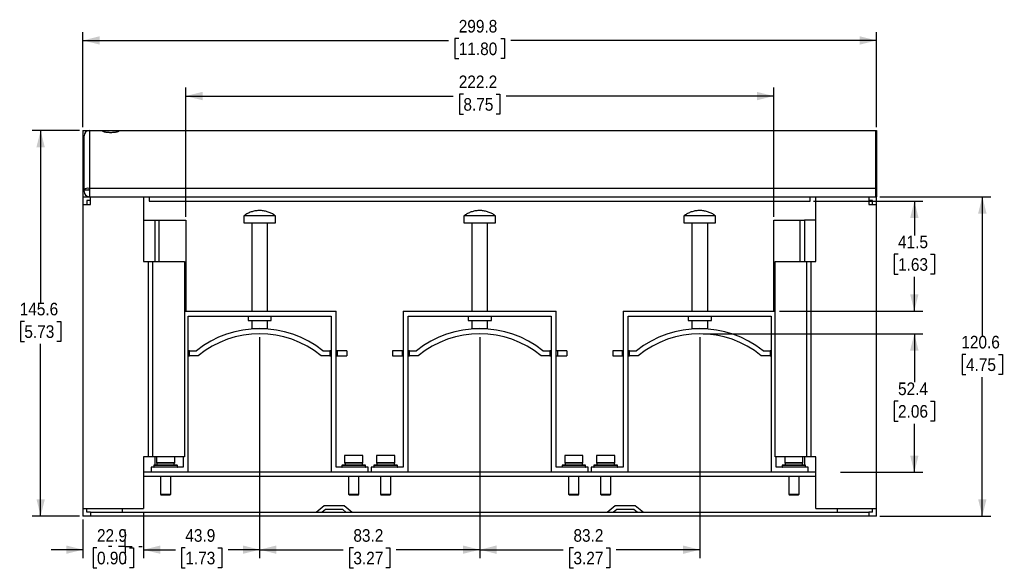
# Model space of a CAD drawing. Header units: millimetres. Extents: x 17 to 1016, y 0 to 620.
# Tile 1 of 3: x 210 to 582, y 221 to 428. Entities that reach past the tile are written whole.
import ezdxf

# ---------------------------------------------------------------- set-up
doc = ezdxf.new("R2010")
doc.units = ezdxf.units.MM
doc.linetypes.add('SLD-Center', pattern=[30.48, 15.24, -5.08, 5.08, -5.08])
doc.linetypes.add('SLD-Solid', pattern=[0])
doc.layers.add('CENTER', color=40, linetype='SLD-Center')
doc.layers.add('DIMENSIONS', color=140, linetype='SLD-Solid', lineweight=25)
doc.layers.add('SLD-0', color=7, linetype='SLD-Solid', lineweight=25)
doc.styles.add('SLDTEXTSTYLE0', font='GOTHIC.TTF', dxfattribs={"width": 0.913})
doc.dimstyles.new('SLDDIMSTYLE0', dxfattribs={"dimtxt": 4.7625, "dimasz": 6.35, "dimexe": 0, "dimexo": 0.0625, "dimgap": 1.190625, "dimtad": 0, "dimtih": 1, "dimtoh": 1, "dimdec": 1, "dimrnd": 1e-09, "dimzin": 12, "dimdsep": 46, "dimtxsty": 'SLDTEXTSTYLE0', "dimsah": 1, "dimcen": 0.09, "dimadec": 0, "dimazin": 3, "dimtfac": 1, "dimtdec": 1, "dimtofl": 0, "dimtmove": 0, "dimatfit": 3, "dimfxl": 0, "dimfrac": 2, "dimtolj": 1, "dimtzin": 12, "dimarcsym": 0})
doc.dimstyles.new('SLDDIMSTYLE1', dxfattribs={"dimtxt": 4.7625, "dimasz": 6.35, "dimexe": 0, "dimexo": 0.0625, "dimgap": 1.190625, "dimtad": 0, "dimtih": 1, "dimtoh": 1, "dimdec": 1, "dimrnd": 1e-09, "dimzin": 12, "dimdsep": 46, "dimtxsty": 'SLDTEXTSTYLE0', "dimsah": 1, "dimcen": 0.09, "dimadec": 0, "dimazin": 3, "dimtfac": 1, "dimtdec": 1, "dimtmove": 0, "dimatfit": 0, "dimfxl": 0, "dimfrac": 2, "dimtolj": 1, "dimtzin": 12, "dimarcsym": 0})

# ---------------------------------------------------------------- blocks, each defined once
blk = doc.blocks.new('_D')
at = {"layer": 'DIMENSIONS'}
for p, q in [((300.25, 308.62), (300.25, 225.14)), ((256.4, 242.66), (256.4, 225.14)), ((256.4, 228.31), (268.3, 228.31)), ((272.17, 229.02), (270.72, 229.02)), ((270.72, 229.02), (270.72, 221.45)), ((284.49, 229.02), (285.94, 229.02)), ((285.94, 229.02), (285.94, 221.45)), ((300.25, 228.31), (288.35, 228.31)), ((270.72, 221.45), (272.17, 221.45)), ((285.94, 221.45), (284.49, 221.45))]:
    blk.add_line(p, q, dxfattribs=at)
for points in [[(256.4, 228.31), (262.75, 226.73), (262.75, 229.9)], [(300.25, 228.31), (293.9, 229.9), (293.9, 226.73)]]:
    blk.add_solid(points, dxfattribs=at)
at = {"layer": 'DIMENSIONS', "char_height": 4.763, "attachment_point": 1, "style": 'SLDTEXTSTYLE0'}
for s, insert in [('43.9', (272.17, 236.07)), ('1.73', (272.17, 227.54))]:
    blk.add_mtext(s, dxfattribs=dict(at, insert=insert))
blk = doc.blocks.new('_D_1')
at = {"layer": 'DIMENSIONS'}
for p, q in [((300.25, 308.62), (300.25, 225.14)), ((383.4, 308.62), (383.4, 225.14)), ((300.25, 228.31), (331.8, 228.31)), ((335.67, 229.02), (334.22, 229.02)), ((334.22, 229.02), (334.22, 221.45)), ((347.99, 229.02), (349.44, 229.02)), ((349.44, 229.02), (349.44, 221.45)), ((383.4, 228.31), (351.85, 228.31)), ((334.22, 221.45), (335.67, 221.45)), ((349.44, 221.45), (347.99, 221.45))]:
    blk.add_line(p, q, dxfattribs=at)
for points in [[(300.25, 228.31), (306.6, 226.73), (306.6, 229.9)], [(383.4, 228.31), (377.05, 229.9), (377.05, 226.73)]]:
    blk.add_solid(points, dxfattribs=at)
at = {"layer": 'DIMENSIONS', "char_height": 4.763, "attachment_point": 1, "style": 'SLDTEXTSTYLE0'}
for s, insert in [('83.2', (335.67, 236.07)), ('3.27', (335.67, 227.54))]:
    blk.add_mtext(s, dxfattribs=dict(at, insert=insert))
blk = doc.blocks.new('_D_2')
at = {"layer": 'DIMENSIONS'}
for p, q in [((383.4, 308.62), (383.4, 225.14)), ((466.55, 308.62), (466.55, 225.14)), ((383.4, 228.31), (414.95, 228.31)), ((418.82, 229.02), (417.37, 229.02)), ((417.37, 229.02), (417.37, 221.45)), ((431.14, 229.02), (432.59, 229.02)), ((432.59, 229.02), (432.59, 221.45)), ((466.55, 228.31), (435, 228.31)), ((417.37, 221.45), (418.82, 221.45)), ((432.59, 221.45), (431.14, 221.45))]:
    blk.add_line(p, q, dxfattribs=at)
for points in [[(383.4, 228.31), (389.75, 226.73), (389.75, 229.9)], [(466.55, 228.31), (460.2, 229.9), (460.2, 226.73)]]:
    blk.add_solid(points, dxfattribs=at)
at = {"layer": 'DIMENSIONS', "char_height": 4.763, "attachment_point": 1, "style": 'SLDTEXTSTYLE0'}
for s, insert in [('83.2', (418.82, 236.07)), ('3.27', (418.82, 227.54))]:
    blk.add_mtext(s, dxfattribs=dict(at, insert=insert))
blk = doc.blocks.new('_D_3')
at = {"layer": 'DIMENSIONS'}
for p, q in [((467.82, 309.89), (550.8, 309.89)), ((547.62, 309.89), (547.62, 291.54)), ((541.46, 284.41), (540.01, 284.41)), ((540.01, 284.41), (540.01, 276.85)), ((553.78, 284.41), (555.23, 284.41)), ((555.23, 284.41), (555.23, 276.85)), ((540.01, 276.85), (541.46, 276.85)), ((547.62, 257.53), (547.62, 275.88)), ((555.23, 276.85), (553.78, 276.85)), ((519.67, 257.53), (550.8, 257.53))]:
    blk.add_line(p, q, dxfattribs=at)
for points in [[(547.62, 309.89), (546.04, 303.54), (549.21, 303.54)], [(547.62, 257.53), (549.21, 263.88), (546.04, 263.88)]]:
    blk.add_solid(points, dxfattribs=at)
at = {"layer": 'DIMENSIONS', "char_height": 4.763, "attachment_point": 1, "style": 'SLDTEXTSTYLE0'}
for s, insert in [('52.4', (541.46, 291.46)), ('2.06', (541.46, 282.94))]:
    blk.add_mtext(s, dxfattribs=dict(at, insert=insert))
blk = doc.blocks.new('_D_4')
at = {"layer": 'DIMENSIONS'}
for p, q in [((233.5, 387.9), (233.5, 423.81)), ((233.5, 420.63), (371.62, 420.63)), ((375.48, 421.34), (374.03, 421.34)), ((374.03, 421.34), (374.03, 413.77)), ((391.32, 421.34), (392.77, 421.34)), ((392.77, 421.34), (392.77, 413.77)), ((533.3, 420.63), (395.19, 420.63)), ((533.3, 387.9), (533.3, 423.81)), ((374.03, 413.77), (375.48, 413.77)), ((392.77, 413.77), (391.32, 413.77))]:
    blk.add_line(p, q, dxfattribs=at)
for points in [[(233.5, 420.63), (239.85, 419.05), (239.85, 422.22)], [(533.3, 420.63), (526.95, 422.22), (526.95, 419.05)]]:
    blk.add_solid(points, dxfattribs=at)
at = {"layer": 'DIMENSIONS', "char_height": 4.763, "attachment_point": 1, "style": 'SLDTEXTSTYLE0'}
for s, insert in [('299.8', (375.48, 428.39)), ('11.80', (375.48, 419.86))]:
    blk.add_mtext(s, dxfattribs=dict(at, insert=insert))
blk = doc.blocks.new('_D_5')
at = {"layer": 'DIMENSIONS'}
for p, q in [((256.4, 242.66), (256.4, 225.14)), ((233.5, 239.76), (233.5, 225.14)), ((233.5, 228.31), (221.5, 228.31)), ((238.79, 229.02), (237.34, 229.02)), ((237.34, 229.02), (237.34, 221.45)), ((251.11, 229.02), (252.56, 229.02)), ((252.56, 229.02), (252.56, 221.45)), ((256.4, 228.31), (268.4, 228.31)), ((237.34, 221.45), (238.79, 221.45)), ((252.56, 221.45), (251.11, 221.45))]:
    blk.add_line(p, q, dxfattribs=at)
for points in [[(233.5, 228.31), (227.15, 229.9), (227.15, 226.73)], [(256.4, 228.31), (262.75, 226.73), (262.75, 229.9)]]:
    blk.add_solid(points, dxfattribs=at)
at = {"layer": 'DIMENSIONS', "char_height": 4.763, "attachment_point": 1, "style": 'SLDTEXTSTYLE0'}
for s, insert in [('22.9', (238.79, 236.07)), ('0.90', (238.79, 227.54))]:
    blk.add_mtext(s, dxfattribs=dict(at, insert=insert))
blk = doc.blocks.new('_D_6')
at = {"layer": 'DIMENSIONS'}
for p, q in [((232.23, 386.63), (214.33, 386.63)), ((217.5, 386.63), (217.5, 321.66)), ((211.34, 314.53), (209.89, 314.53)), ((209.89, 314.53), (209.89, 306.97)), ((223.66, 314.53), (225.11, 314.53)), ((225.11, 314.53), (225.11, 306.97)), ((209.89, 306.97), (211.34, 306.97)), ((217.5, 241.03), (217.5, 306.01)), ((225.11, 306.97), (223.66, 306.97)), ((232.23, 241.03), (214.33, 241.03))]:
    blk.add_line(p, q, dxfattribs=at)
for points in [[(217.5, 386.63), (215.91, 380.28), (219.09, 380.28)], [(217.5, 241.03), (219.09, 247.38), (215.91, 247.38)]]:
    blk.add_solid(points, dxfattribs=at)
at = {"layer": 'DIMENSIONS', "char_height": 4.763, "attachment_point": 1, "style": 'SLDTEXTSTYLE0'}
for s, insert in [('145.6', (209.58, 321.58)), ('5.73', (211.34, 313.06))]:
    blk.add_mtext(s, dxfattribs=dict(at, insert=insert))
blk = doc.blocks.new('_D_7')
at = {"layer": 'DIMENSIONS'}
for p, q in [((534.57, 361.63), (576.48, 361.63)), ((573.3, 361.63), (573.3, 309.16)), ((567.14, 302.03), (565.69, 302.03)), ((565.69, 302.03), (565.69, 294.47)), ((579.46, 302.03), (580.91, 302.03)), ((580.91, 302.03), (580.91, 294.47)), ((565.69, 294.47), (567.14, 294.47)), ((580.91, 294.47), (579.46, 294.47)), ((573.3, 241.03), (573.3, 293.51)), ((534.57, 241.03), (576.48, 241.03))]:
    blk.add_line(p, q, dxfattribs=at)
for points in [[(573.3, 361.63), (571.71, 355.28), (574.89, 355.28)], [(573.3, 241.03), (574.89, 247.38), (571.71, 247.38)]]:
    blk.add_solid(points, dxfattribs=at)
at = {"layer": 'DIMENSIONS', "char_height": 4.763, "attachment_point": 1, "style": 'SLDTEXTSTYLE0'}
for s, insert in [('120.6', (565.38, 309.08)), ('4.75', (567.14, 300.56))]:
    blk.add_mtext(s, dxfattribs=dict(at, insert=insert))
blk = doc.blocks.new('_D_8')
at = {"layer": 'DIMENSIONS'}
for p, q in [((509.57, 359.93), (550.8, 359.93)), ((547.62, 359.93), (547.62, 347.01)), ((541.46, 339.88), (540.01, 339.88)), ((540.01, 339.88), (540.01, 332.32)), ((553.78, 339.88), (555.23, 339.88)), ((555.23, 339.88), (555.23, 332.32)), ((540.01, 332.32), (541.46, 332.32)), ((547.62, 318.43), (547.62, 331.36)), ((555.23, 332.32), (553.78, 332.32)), ((496.72, 318.43), (550.8, 318.43))]:
    blk.add_line(p, q, dxfattribs=at)
for points in [[(547.62, 359.93), (546.04, 353.58), (549.21, 353.58)], [(547.62, 318.43), (549.21, 324.78), (546.04, 324.78)]]:
    blk.add_solid(points, dxfattribs=at)
at = {"layer": 'DIMENSIONS', "char_height": 4.763, "attachment_point": 1, "style": 'SLDTEXTSTYLE0'}
for s, insert in [('41.5', (541.46, 346.93)), ('1.63', (541.46, 338.41))]:
    blk.add_mtext(s, dxfattribs=dict(at, insert=insert))
blk = doc.blocks.new('_D_9')
at = {"layer": 'DIMENSIONS'}
for p, q in [((272.32, 354), (272.32, 402.81)), ((494.48, 354), (494.48, 402.81)), ((272.32, 399.63), (373.38, 399.63)), ((377.24, 400.34), (375.79, 400.34)), ((375.79, 400.34), (375.79, 392.78)), ((389.56, 400.34), (391.01, 400.34)), ((391.01, 400.34), (391.01, 392.78)), ((494.48, 399.63), (393.43, 399.63)), ((375.79, 392.78), (377.24, 392.78)), ((391.01, 392.78), (389.56, 392.78))]:
    blk.add_line(p, q, dxfattribs=at)
for points in [[(272.32, 399.63), (278.67, 398.05), (278.67, 401.22)], [(494.48, 399.63), (488.13, 401.22), (488.13, 398.05)]]:
    blk.add_solid(points, dxfattribs=at)
at = {"layer": 'DIMENSIONS', "char_height": 4.763, "attachment_point": 1, "style": 'SLDTEXTSTYLE0'}
for s, insert in [('222.2', (375.48, 407.39)), ('8.75', (377.24, 398.86))]:
    blk.add_mtext(s, dxfattribs=dict(at, insert=insert))
blk = doc.blocks.new('SW_CENTERMARKSYMBOL_0')
at = {"layer": 'CENTER', "color": 0}
for p, q in [((0, 5.08), (0, 6.39)), ((-5.08, 0), (-6.39, 0)), ((0, 0), (-2.54, 0)), ((0, 0), (0, 2.54)), ((0, 0), (0, -2.54)), ((0, 0), (2.54, 0)), ((5.08, 0), (6.39, 0)), ((0, -5.08), (0, -6.39))]:
    blk.add_line(p, q, dxfattribs=at)

msp = doc.modelspace()

# ---------------------------------------------------------------- linework, layer by layer
for p, q in [((233.5, 386.63), (233.5, 361.63)), ((233.5, 386.63), (235.9, 386.63)), ((235.9, 386.63), (532.9, 386.63)), ((235.9, 386.63), (235.9, 364.88)), ((532.9, 386.63), (532.9, 364.88)), ((532.9, 386.63), (533.3, 386.63)), ((533.3, 386.63), (533.3, 361.63)), ((235.9, 364.88), (235.9, 361.63)), ((235.9, 364.88), (532.9, 364.88)), ((532.9, 364.88), (532.9, 361.63)), ((532.9, 364.65), (532.9, 364.26)), ((233.5, 361.63), (235.9, 361.63)), ((233.5, 361.63), (233.5, 358.73)), ((235.9, 364.13), (233.9, 364.13)), ((235.9, 361.63), (236.4, 361.63)), ((236.4, 358.73), (236.4, 361.63)), ((236.4, 361.63), (256.4, 361.63)), ((256.4, 361.63), (510.4, 361.63)), ((256.4, 361.63), (256.4, 337.13)), ((258.5, 361.63), (258.5, 359.93)), ((508.3, 359.93), (508.3, 361.63)), ((510.4, 337.13), (510.4, 361.63)), ((510.4, 361.63), (530.4, 361.63)), ((530.4, 361.63), (532.9, 361.63)), ((530.4, 361.63), (530.4, 358.73)), ((533.3, 361.63), (532.9, 361.63)), ((533.3, 358.73), (533.3, 361.63)), ((233.5, 358.73), (236.4, 358.73)), ((233.5, 358.73), (233.5, 243.93)), ((236.4, 360.13), (235, 360.13)), ((235, 360.13), (235, 358.73)), ((258.5, 359.93), (508.3, 359.93)), ((531.8, 360.13), (530.4, 360.13)), ((530.4, 358.73), (533.3, 358.73)), ((531.8, 358.73), (531.8, 360.13)), ((533.3, 243.93), (533.3, 358.73)), ((294.25, 354.39), (294.25, 351.79)), ((306.25, 354.39), (294.25, 354.39)), ((306.25, 351.79), (306.25, 354.39)), ((377.4, 354.39), (377.4, 351.79)), ((389.4, 354.39), (377.4, 354.39)), ((389.4, 351.79), (389.4, 354.39)), ((460.55, 354.39), (460.55, 351.79)), ((472.55, 354.39), (460.55, 354.39)), ((472.55, 351.79), (472.55, 354.39)), ((256.4, 352.73), (260.62, 352.73)), ((260.62, 352.73), (262.32, 352.73)), ((260.62, 352.73), (260.62, 337.13)), ((262.32, 337.13), (262.32, 352.73)), ((262.32, 352.73), (272.32, 352.73)), ((272.32, 352.73), (272.32, 318.43)), ((294.25, 351.79), (306.25, 351.79)), ((297.25, 351.79), (297.25, 318.43)), ((303.25, 318.43), (303.25, 351.79)), ((377.4, 351.79), (389.4, 351.79)), ((380.4, 351.79), (380.4, 318.43)), ((386.4, 318.43), (386.4, 351.79)), ((460.55, 351.79), (472.55, 351.79)), ((463.55, 351.79), (463.55, 318.43)), ((469.55, 318.43), (469.55, 351.79)), ((494.48, 318.43), (494.48, 352.73)), ((494.48, 352.73), (504.48, 352.73)), ((504.48, 352.73), (506.18, 352.73)), ((504.48, 337.13), (504.48, 352.73)), ((506.18, 352.73), (506.18, 337.13)), ((510.4, 352.73), (506.18, 352.73)), ((256.4, 337.13), (258.12, 337.13)), ((258.12, 337.13), (258.12, 263.43)), ((258.12, 337.13), (259.82, 337.13)), ((259.82, 337.13), (259.82, 263.43)), ((259.82, 337.13), (271.82, 337.13)), ((271.82, 337.13), (271.82, 263.43)), ((494.98, 263.43), (494.98, 337.13)), ((494.98, 337.13), (506.98, 337.13)), ((506.98, 263.43), (506.98, 337.13)), ((506.98, 337.13), (508.68, 337.13)), ((508.68, 337.13), (510.4, 337.13)), ((508.68, 263.43), (508.68, 337.13)), ((271.82, 318.43), (329.15, 318.43)), ((273.25, 316.53), (327.25, 316.53)), ((273.25, 257.53), (273.25, 316.53)), ((295.85, 316.53), (295.85, 314.93)), ((304.65, 314.93), (304.65, 316.53)), ((327.25, 316.53), (327.25, 257.53)), ((329.15, 259.43), (329.15, 318.43)), ((354.5, 318.43), (412.3, 318.43)), ((354.5, 318.43), (354.5, 259.43)), ((356.4, 316.53), (410.4, 316.53)), ((356.4, 257.53), (356.4, 316.53)), ((379, 316.53), (379, 314.93)), ((387.8, 314.93), (387.8, 316.53)), ((410.4, 316.53), (410.4, 257.53)), ((412.3, 259.43), (412.3, 318.43)), ((437.65, 318.43), (437.65, 259.43)), ((437.65, 318.43), (494.98, 318.43)), ((439.55, 316.53), (493.55, 316.53)), ((439.55, 257.53), (439.55, 316.53)), ((462.15, 316.53), (462.15, 314.93)), ((470.95, 314.93), (470.95, 316.53)), ((493.55, 316.53), (493.55, 257.53)), ((295.85, 314.93), (300.25, 314.93)), ((297.25, 314.93), (297.25, 311.79)), ((300.25, 314.93), (304.65, 314.93)), ((303.25, 311.79), (303.25, 314.93)), ((379, 314.93), (383.4, 314.93)), ((380.4, 314.93), (380.4, 311.79)), ((383.4, 314.93), (387.8, 314.93)), ((386.4, 311.79), (386.4, 314.93)), ((462.15, 314.93), (466.55, 314.93)), ((463.55, 314.93), (463.55, 311.79)), ((466.55, 314.93), (470.95, 314.93)), ((469.55, 311.79), (469.55, 314.93)), ((297.25, 311.79), (303.25, 311.79)), ((380.4, 311.79), (386.4, 311.79)), ((463.55, 311.79), (469.55, 311.79)), ((273.7, 303.43), (273.25, 303.43)), ((273.25, 301.53), (273.7, 301.53)), ((273.7, 303.43), (276.35, 303.43)), ((273.7, 301.53), (273.7, 303.43)), ((277.03, 301.53), (273.7, 301.53)), ((326.8, 301.53), (323.48, 301.53)), ((324.15, 303.43), (326.8, 303.43)), ((326.8, 303.43), (326.8, 301.53)), ((327.25, 303.43), (326.8, 303.43)), ((326.8, 301.53), (327.25, 301.53)), ((329.6, 303.43), (329.15, 303.43)), ((329.15, 301.53), (329.6, 301.53)), ((329.6, 303.43), (329.6, 301.53)), ((333.15, 303.43), (329.6, 303.43)), ((329.6, 301.53), (333.15, 301.53)), ((333.15, 303.43), (333.15, 301.53)), ((350.5, 303.43), (350.5, 301.53)), ((354.05, 303.43), (350.5, 303.43)), ((350.5, 301.53), (354.05, 301.53)), ((354.05, 303.43), (354.05, 301.53)), ((354.5, 303.43), (354.05, 303.43)), ((354.05, 301.53), (354.5, 301.53)), ((356.85, 303.43), (356.4, 303.43)), ((356.4, 301.53), (356.85, 301.53)), ((356.85, 303.43), (359.5, 303.43)), ((356.85, 301.53), (356.85, 303.43)), ((360.18, 301.53), (356.85, 301.53)), ((409.95, 301.53), (406.63, 301.53)), ((407.3, 303.43), (409.95, 303.43)), ((409.95, 303.43), (409.95, 301.53)), ((410.4, 303.43), (409.95, 303.43)), ((409.95, 301.53), (410.4, 301.53)), ((412.75, 303.43), (412.3, 303.43)), ((412.3, 301.53), (412.75, 301.53)), ((412.75, 303.43), (412.75, 301.53)), ((416.3, 303.43), (412.75, 303.43)), ((412.75, 301.53), (416.3, 301.53)), ((416.3, 303.43), (416.3, 301.53)), ((433.65, 303.43), (433.65, 301.53)), ((437.2, 303.43), (433.65, 303.43)), ((433.65, 301.53), (437.2, 301.53)), ((437.2, 303.43), (437.2, 301.53)), ((437.65, 303.43), (437.2, 303.43)), ((437.2, 301.53), (437.65, 301.53)), ((440, 303.43), (439.55, 303.43)), ((439.55, 301.53), (440, 301.53)), ((440, 303.43), (442.65, 303.43)), ((440, 301.53), (440, 303.43)), ((443.33, 301.53), (440, 301.53)), ((493.1, 301.53), (489.78, 301.53)), ((490.45, 303.43), (493.1, 303.43)), ((493.1, 303.43), (493.1, 301.53)), ((493.55, 303.43), (493.1, 303.43)), ((493.1, 301.53), (493.55, 301.53)), ((258.12, 263.43), (256.4, 263.43)), ((256.4, 263.43), (256.4, 243.93)), ((259.82, 263.43), (258.12, 263.43)), ((271.82, 263.43), (259.82, 263.43)), ((260.62, 263.43), (260.62, 260.23)), ((261.25, 263.43), (261.25, 261.07)), ((261.25, 261.07), (261.32, 261.03)), ((268.15, 261.07), (261.25, 261.07)), ((264.7, 261.03), (261.32, 261.03)), ((261.4, 261.03), (261.4, 260.23)), ((268.08, 261.03), (264.7, 261.03)), ((268, 260.23), (268, 261.03)), ((268.08, 261.03), (268.15, 261.07)), ((268.15, 261.07), (268.15, 263.43)), ((271.35, 263.43), (271.35, 259.43)), ((332.42, 263.93), (332.35, 263.89)), ((332.35, 263.89), (332.35, 261.07)), ((339.25, 263.89), (332.35, 263.89)), ((332.35, 261.07), (332.42, 261.03)), ((339.25, 261.07), (332.35, 261.07)), ((339.18, 263.93), (332.42, 263.93)), ((335.8, 261.03), (332.42, 261.03)), ((332.5, 261.03), (332.5, 260.23)), ((339.18, 261.03), (335.8, 261.03)), ((339.1, 260.23), (339.1, 261.03)), ((339.25, 263.89), (339.18, 263.93)), ((339.18, 261.03), (339.25, 261.07)), ((339.25, 261.07), (339.25, 263.89)), ((344.47, 263.93), (344.4, 263.89)), ((344.4, 263.89), (344.4, 261.07)), ((351.3, 263.89), (344.4, 263.89)), ((344.4, 261.07), (344.47, 261.03)), ((351.3, 261.07), (344.4, 261.07)), ((351.23, 263.93), (344.47, 263.93)), ((347.85, 261.03), (344.47, 261.03)), ((344.55, 261.03), (344.55, 260.23)), ((351.23, 261.03), (347.85, 261.03)), ((351.15, 260.23), (351.15, 261.03)), ((351.3, 263.89), (351.23, 263.93)), ((351.23, 261.03), (351.3, 261.07)), ((351.3, 261.07), (351.3, 263.89)), ((415.57, 263.93), (415.5, 263.89)), ((415.5, 263.89), (415.5, 261.07)), ((422.4, 263.89), (415.5, 263.89)), ((415.5, 261.07), (415.57, 261.03)), ((422.4, 261.07), (415.5, 261.07)), ((422.33, 263.93), (415.57, 263.93)), ((418.95, 261.03), (415.57, 261.03)), ((415.65, 261.03), (415.65, 260.23)), ((422.33, 261.03), (418.95, 261.03)), ((422.25, 260.23), (422.25, 261.03)), ((422.4, 263.89), (422.33, 263.93)), ((422.33, 261.03), (422.4, 261.07)), ((422.4, 261.07), (422.4, 263.89)), ((427.62, 263.93), (427.55, 263.89)), ((427.55, 263.89), (427.55, 261.07)), ((434.45, 263.89), (427.55, 263.89)), ((427.55, 261.07), (427.62, 261.03)), ((434.45, 261.07), (427.55, 261.07)), ((434.38, 263.93), (427.62, 263.93)), ((431, 261.03), (427.62, 261.03)), ((427.7, 261.03), (427.7, 260.23)), ((434.38, 261.03), (431, 261.03)), ((434.3, 260.23), (434.3, 261.03)), ((434.45, 263.89), (434.38, 263.93)), ((434.38, 261.03), (434.45, 261.07)), ((434.45, 261.07), (434.45, 263.89)), ((506.98, 263.43), (494.98, 263.43)), ((495.45, 259.43), (495.45, 263.43)), ((498.65, 263.43), (498.65, 261.07)), ((498.65, 261.07), (498.72, 261.03)), ((505.55, 261.07), (498.65, 261.07)), ((502.1, 261.03), (498.72, 261.03)), ((498.8, 261.03), (498.8, 260.23)), ((505.48, 261.03), (502.1, 261.03)), ((505.4, 260.23), (505.4, 261.03)), ((505.48, 261.03), (505.55, 261.07)), ((505.55, 261.07), (505.55, 263.43)), ((506.18, 263.43), (506.18, 260.23)), ((508.68, 263.43), (506.98, 263.43)), ((510.4, 263.43), (508.68, 263.43)), ((510.4, 243.93), (510.4, 263.43)), ((510.4, 257.53), (256.4, 257.53)), ((259.25, 259.43), (259.25, 257.53)), ((271.35, 259.43), (259.25, 259.43)), ((260.25, 260.13), (260.25, 259.53)), ((264.7, 260.13), (260.25, 260.13)), ((269.15, 259.53), (260.25, 259.53)), ((269.15, 260.13), (264.7, 260.13)), ((269.15, 259.53), (269.15, 260.13)), ((341.25, 259.43), (329.15, 259.43)), ((331.35, 260.13), (331.35, 259.53)), ((335.8, 260.13), (331.35, 260.13)), ((340.25, 259.53), (331.35, 259.53)), ((340.25, 260.13), (335.8, 260.13)), ((340.25, 259.53), (340.25, 260.13)), ((341.25, 257.53), (341.25, 259.43)), ((342.4, 259.43), (342.4, 257.53)), ((354.5, 259.43), (342.4, 259.43)), ((343.4, 260.13), (343.4, 259.53)), ((347.85, 260.13), (343.4, 260.13)), ((352.3, 259.53), (343.4, 259.53)), ((352.3, 260.13), (347.85, 260.13)), ((352.3, 259.53), (352.3, 260.13)), ((424.4, 259.43), (412.3, 259.43)), ((414.5, 260.13), (414.5, 259.53)), ((418.95, 260.13), (414.5, 260.13)), ((423.4, 259.53), (414.5, 259.53)), ((423.4, 260.13), (418.95, 260.13)), ((423.4, 259.53), (423.4, 260.13)), ((424.4, 257.53), (424.4, 259.43)), ((425.55, 259.43), (425.55, 257.53)), ((437.65, 259.43), (425.55, 259.43)), ((426.55, 260.13), (426.55, 259.53)), ((431, 260.13), (426.55, 260.13)), ((435.45, 259.53), (426.55, 259.53)), ((435.45, 260.13), (431, 260.13)), ((435.45, 259.53), (435.45, 260.13)), ((507.55, 259.43), (495.45, 259.43)), ((497.65, 260.13), (497.65, 259.53)), ((502.1, 260.13), (497.65, 260.13)), ((506.55, 259.53), (497.65, 259.53)), ((506.55, 260.13), (502.1, 260.13)), ((506.55, 259.53), (506.55, 260.13)), ((507.55, 257.53), (507.55, 259.43)), ((256.4, 256.03), (510.4, 256.03)), ((262.75, 256.03), (262.75, 249.23)), ((266.65, 249.23), (266.65, 256.03)), ((333.85, 256.03), (333.85, 249.23)), ((337.75, 249.23), (337.75, 256.03)), ((345.9, 256.03), (345.9, 249.23)), ((349.8, 249.23), (349.8, 256.03)), ((417, 256.03), (417, 249.23)), ((420.9, 249.23), (420.9, 256.03)), ((429.05, 256.03), (429.05, 249.23)), ((432.95, 249.23), (432.95, 256.03)), ((500.15, 256.03), (500.15, 249.23)), ((504.05, 249.23), (504.05, 256.03)), ((262.75, 249.23), (262.95, 249.03)), ((262.75, 249.23), (266.65, 249.23)), ((262.95, 249.03), (264.7, 249.03)), ((264.7, 249.03), (266.45, 249.03)), ((266.45, 249.03), (266.65, 249.23)), ((333.85, 249.23), (334.05, 249.03)), ((333.85, 249.23), (337.75, 249.23)), ((334.05, 249.03), (335.8, 249.03)), ((335.8, 249.03), (337.55, 249.03)), ((337.55, 249.03), (337.75, 249.23)), ((345.9, 249.23), (346.1, 249.03)), ((345.9, 249.23), (349.8, 249.23)), ((346.1, 249.03), (347.85, 249.03)), ((347.85, 249.03), (349.6, 249.03)), ((349.6, 249.03), (349.8, 249.23)), ((417, 249.23), (417.2, 249.03)), ((417, 249.23), (420.9, 249.23)), ((417.2, 249.03), (418.95, 249.03)), ((418.95, 249.03), (420.7, 249.03)), ((420.7, 249.03), (420.9, 249.23)), ((429.05, 249.23), (429.25, 249.03)), ((429.05, 249.23), (432.95, 249.23)), ((429.25, 249.03), (431, 249.03)), ((431, 249.03), (432.75, 249.03)), ((432.75, 249.03), (432.95, 249.23)), ((500.15, 249.23), (500.35, 249.03)), ((500.15, 249.23), (504.05, 249.23)), ((500.35, 249.03), (502.1, 249.03)), ((502.1, 249.03), (503.85, 249.03)), ((503.85, 249.03), (504.05, 249.23)), ((233.5, 243.93), (256.4, 243.93)), ((233.5, 243.93), (233.5, 241.03)), ((235, 242.53), (235, 243.93)), ((236.4, 242.53), (235, 242.53)), ((236.4, 242.53), (530.4, 242.53)), ((236.4, 242.53), (236.4, 241.03)), ((248.4, 242.53), (248.4, 243.93)), ((321.57, 242.53), (324.62, 245.03)), ((325.15, 243.53), (323.93, 242.53)), ((324.62, 245.03), (332.19, 245.03)), ((331.65, 243.53), (325.15, 243.53)), ((332.87, 242.53), (331.65, 243.53)), ((332.19, 245.03), (335.24, 242.53)), ((431.57, 242.53), (434.62, 245.03)), ((435.15, 243.53), (433.93, 242.53)), ((434.62, 245.03), (442.19, 245.03)), ((441.65, 243.53), (435.15, 243.53)), ((442.87, 242.53), (441.65, 243.53)), ((442.19, 245.03), (445.24, 242.53)), ((510.4, 243.93), (533.3, 243.93)), ((518.4, 243.93), (518.4, 242.53)), ((530.4, 242.53), (530.4, 241.03)), ((531.8, 242.53), (530.4, 242.53)), ((531.8, 242.53), (531.8, 243.93)), ((533.3, 241.03), (533.3, 243.93)), ((236.4, 241.03), (233.5, 241.03)), ((530.4, 241.03), (236.4, 241.03)), ((533.3, 241.03), (530.4, 241.03))]:
    msp.add_line(p, q)
for centre, radius, start, end in [((235.9, 384.63), 2, 90, 180), ((235.43, 362.34), 2.45, 78.9504, 128.6128), ((235.9, 363.63), 2, 180, 270), ((300.25, 273.43), 38.36, 51.4568, 128.5432), ((300.25, 273.43), 36.46, 50.4244, 129.5756), ((383.4, 273.43), 38.36, 51.4568, 128.5432), ((383.4, 273.43), 36.46, 50.4244, 129.5756), ((466.55, 273.43), 38.36, 51.4568, 128.5432), ((466.55, 273.43), 36.46, 50.4244, 129.5756), ((260.35, 260.13), 0.1, 90, 180), ((260.35, 259.53), 0.1, 180, 270), ((269.05, 260.13), 0.1, 0, 90), ((269.05, 259.53), 0.1, 270, 0), ((331.45, 260.13), 0.1, 90, 180), ((331.45, 259.53), 0.1, 180, 270), ((340.15, 260.13), 0.1, 0, 90), ((340.15, 259.53), 0.1, 270, 0), ((343.5, 260.13), 0.1, 90, 180), ((343.5, 259.53), 0.1, 180, 270), ((352.2, 260.13), 0.1, 0, 90), ((352.2, 259.53), 0.1, 270, 0), ((414.6, 260.13), 0.1, 90, 180), ((414.6, 259.53), 0.1, 180, 270), ((423.3, 260.13), 0.1, 0, 90), ((423.3, 259.53), 0.1, 270, 0), ((426.65, 260.13), 0.1, 90, 180), ((426.65, 259.53), 0.1, 180, 270), ((435.35, 260.13), 0.1, 0, 90), ((435.35, 259.53), 0.1, 270, 0), ((497.75, 260.13), 0.1, 90, 180), ((497.75, 259.53), 0.1, 180, 270), ((506.45, 260.13), 0.1, 0, 90), ((506.45, 259.53), 0.1, 270, 0)]:
    msp.add_arc(centre, radius, start, end)
for points, knots in [([(233.9, 364.26), (233.9, 370.08), (233.9, 375.25), (233.9, 382.63), (233.9, 384.63), (233.9, 384.63)], [0, 0, 0, 0, 0.5, 0.5, 1, 1, 1, 1]), ([(241, 386.4), (241, 386.45), (241.08, 386.49), (241.31, 386.54), (241.4, 386.55), (241.62, 386.58), (241.75, 386.58), (242.02, 386.6), (242.18, 386.6), (242.51, 386.61), (242.68, 386.62), (243.05, 386.62), (243.24, 386.62), (243.62, 386.62), (243.82, 386.63), (244.22, 386.63), (244.41, 386.62), (244.8, 386.62), (244.99, 386.62), (245.35, 386.62), (245.52, 386.61), (245.85, 386.6), (246, 386.6), (246.42, 386.58), (246.64, 386.55), (246.86, 386.5), (246.91, 386.49), (246.99, 386.44), (247, 386.42), (247, 386.4)], [0, 0, 0, 0, 0.125, 0.125, 0.1875, 0.1875, 0.25, 0.25, 0.3125, 0.3125, 0.375, 0.375, 0.4375, 0.4375, 0.5, 0.5, 0.5625, 0.5625, 0.625, 0.625, 0.6875, 0.6875, 0.75, 0.75, 0.875, 0.875, 0.9375, 0.9375, 1, 1, 1, 1]), ([(241, 386.39), (241, 386.39), (241, 386.39), (241, 386.39), (241, 386.39), (241, 386.39), (241, 386.4), (241, 386.4), (241, 386.4), (241, 386.4)], [0, 0, 0, 0, 0.00001626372, 0.00001626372, 0.00001626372, 0.00003252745, 0.00003252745, 0.00003252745, 0.00006491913, 0.00006491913, 0.00006491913, 0.00006491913]), ([(247, 386.38), (247, 386.35), (246.98, 386.32), (246.9, 386.26), (246.85, 386.23), (246.7, 386.17), (246.61, 386.13), (246.39, 386.07), (246.27, 386.04), (246, 385.98), (245.85, 385.95), (245.52, 385.9), (245.34, 385.87), (244.98, 385.84), (244.79, 385.82), (244.39, 385.8), (244.19, 385.8), (243.79, 385.8), (243.59, 385.8), (243.2, 385.82), (243.01, 385.84), (242.64, 385.88), (242.46, 385.9), (242.14, 385.95), (241.99, 385.98), (241.72, 386.04), (241.6, 386.07), (241.38, 386.14), (241.29, 386.17), (241.15, 386.24), (241.09, 386.27), (241.02, 386.33), (241, 386.36), (241, 386.38)], [0, 0, 0, 0, 0.0625, 0.0625, 0.125, 0.125, 0.1875, 0.1875, 0.25, 0.25, 0.3125, 0.3125, 0.375, 0.375, 0.4375, 0.4375, 0.5, 0.5, 0.5625, 0.5625, 0.625, 0.625, 0.6875, 0.6875, 0.75, 0.75, 0.8125, 0.8125, 0.875, 0.875, 0.9375, 0.9375, 1, 1, 1, 1]), ([(247, 386.4), (247, 386.4), (247, 386.4), (247, 386.39), (247, 386.39), (247, 386.39), (247, 386.39), (247, 386.39), (247, 386.39), (247, 386.39)], [0, 0, 0, 0, 0.0000090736, 0.0000090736, 0.0000090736, 0.0000181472, 0.0000181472, 0.0000181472, 0.0000362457, 0.0000362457, 0.0000362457, 0.0000362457]), ([(233.9, 364.13), (233.9, 364.15), (233.9, 364.19), (233.9, 364.24), (233.9, 364.26)], [0, 0, 0, 0, 0.5, 1, 1, 1, 1]), ([(306.21, 354.4), (305.87, 354.65), (305.13, 355.17), (303.85, 355.75), (302.45, 356.18), (301, 356.4), (299.53, 356.4), (298.07, 356.19), (296.67, 355.76), (295.37, 355.17), (294.62, 354.63), (294.26, 354.38)], [0, 0, 0, 0, 0.0979737, 0.211919, 0.3260089, 0.4401982, 0.5544655, 0.6688046, 0.783222, 0.8977393, 1, 1, 1, 1]), ([(389.36, 354.4), (389.02, 354.65), (388.28, 355.17), (387, 355.75), (385.6, 356.18), (384.15, 356.4), (382.68, 356.4), (381.22, 356.19), (379.82, 355.76), (378.52, 355.17), (377.77, 354.63), (377.41, 354.38)], [0, 0, 0, 0, 0.097974, 0.211919, 0.326009, 0.440198, 0.554466, 0.668805, 0.783222, 0.897739, 1, 1, 1, 1]), ([(472.51, 354.4), (472.17, 354.65), (471.43, 355.17), (470.15, 355.75), (468.75, 356.18), (467.3, 356.4), (465.83, 356.4), (464.37, 356.19), (462.97, 355.76), (461.67, 355.17), (460.92, 354.63), (460.56, 354.38)], [0, 0, 0, 0, 0.097974, 0.211919, 0.326009, 0.440198, 0.554466, 0.668805, 0.783222, 0.897739, 1, 1, 1, 1]), ([(269.05, 260.23), (269.05, 260.23), (267.1, 260.23), (262.3, 260.23), (260.35, 260.23), (260.35, 260.23)], [0, 0, 0, 0, 0.5, 0.5, 1, 1, 1, 1]), ([(340.15, 260.23), (340.15, 260.23), (338.2, 260.23), (333.4, 260.23), (331.45, 260.23), (331.45, 260.23)], [0, 0, 0, 0, 0.5, 0.5, 1, 1, 1, 1]), ([(352.2, 260.23), (352.2, 260.23), (350.25, 260.23), (345.45, 260.23), (343.5, 260.23), (343.5, 260.23)], [0, 0, 0, 0, 0.5, 0.5, 1, 1, 1, 1]), ([(423.3, 260.23), (423.3, 260.23), (421.35, 260.23), (416.55, 260.23), (414.6, 260.23), (414.6, 260.23)], [0, 0, 0, 0, 0.5, 0.5, 1, 1, 1, 1]), ([(435.35, 260.23), (435.35, 260.23), (433.4, 260.23), (428.6, 260.23), (426.65, 260.23), (426.65, 260.23)], [0, 0, 0, 0, 0.5, 0.5, 1, 1, 1, 1]), ([(506.45, 260.23), (506.45, 260.23), (505.99, 260.23), (504.36, 260.23), (503.26, 260.23), (500.95, 260.23), (499.84, 260.23), (498.21, 260.23), (497.75, 260.23), (497.75, 260.23)], [0, 0, 0, 0, 0.25, 0.25, 0.5, 0.5, 0.75, 0.75, 1, 1, 1, 1])]:
    msp.add_open_spline(points, degree=3, knots=knots)
for points in [[(241, 386.38), (241, 386.39), (241, 386.39), (241, 386.39)], [(247, 386.39), (247, 386.39), (247, 386.38), (247, 386.38)], [(235.9, 364.13), (235.9, 364.34), (235.9, 364.55), (235.9, 364.75)], [(233.9, 363.63), (233.9, 363.63), (233.9, 363.86), (233.9, 364.13)]]:
    msp.add_open_spline(points, degree=3)
at = {"layer": 'SLD-0'}
for centre in [(300.25, 273.43), (383.4, 273.43), (466.55, 273.43)]:
    msp.add_arc(centre, 36.46, 50.4244, 129.5756, dxfattribs=at)

# ---------------------------------------------------------------- block references
at = {"layer": 'CENTER'}
msp.add_blockref('SW_CENTERMARKSYMBOL_0', (249.5, 229.53), dxfattribs=at)

# ---------------------------------------------------------------- dimensions: what is measured, and where the dimension line sits
at = {"layer": 'DIMENSIONS'}
for base, p1, p2, angle, picture, middle in [((533.3, 420.63), (233.5, 386.63), (533.3, 386.63), 0, '_D_4', (383.4, 420.63)), ((217.5, 241.03), (233.5, 386.63), (233.5, 241.03), 90, '_D_6', (217.5, 313.83)), ((573.3, 241.03), (533.3, 361.63), (533.3, 241.03), 90, '_D_7', (573.3, 301.33)), ((547.62, 359.93), (495.45, 318.43), (508.3, 359.93), 90, '_D_8', (547.62, 339.18)), ((547.62, 257.53), (466.55, 309.89), (518.4, 257.53), 90, '_D_3', (547.62, 283.71))]:
    dim = msp.add_linear_dim(base=base, p1=p1, p2=p2, angle=angle, dimstyle='SLDDIMSTYLE0', dxfattribs=at)
    dim.commit()
    dim.dimension.update_dxf_attribs({"geometry": picture, "text_midpoint": middle, "dimtype": 160})
for base, p1, p2, dimstyle, picture, middle in [((272.32, 399.63), (494.48, 352.73), (272.32, 352.73), 'SLDDIMSTYLE0', '_D_9', (383.4, 399.63)), ((256.40211151, 228.31408068), (300.25211151, 309.88918998), (256.40211151, 243.93283459), 'SLDDIMSTYLE0', '_D', (278.32711151, 228.31408068)), ((300.25211151, 228.31408068), (383.40211151, 309.88918998), (300.25211151, 309.88918998), 'SLDDIMSTYLE0', '_D_1', (341.82711151, 228.31408068)), ((383.40211151, 228.31408068), (466.55211151, 309.88918998), (383.40211151, 309.88918998), 'SLDDIMSTYLE0', '_D_2', (424.97711151, 228.31408068)), ((233.5, 228.31), (256.4, 243.93), (233.5, 241.03), 'SLDDIMSTYLE1', '_D_5', (244.95, 228.31))]:
    dim = msp.add_linear_dim(base=base, p1=p1, p2=p2, dimstyle=dimstyle, dxfattribs=at)
    dim.commit()
    dim.dimension.update_dxf_attribs({"geometry": picture, "text_midpoint": middle, "dimtype": 160})

doc.saveas('drawing.dxf')
